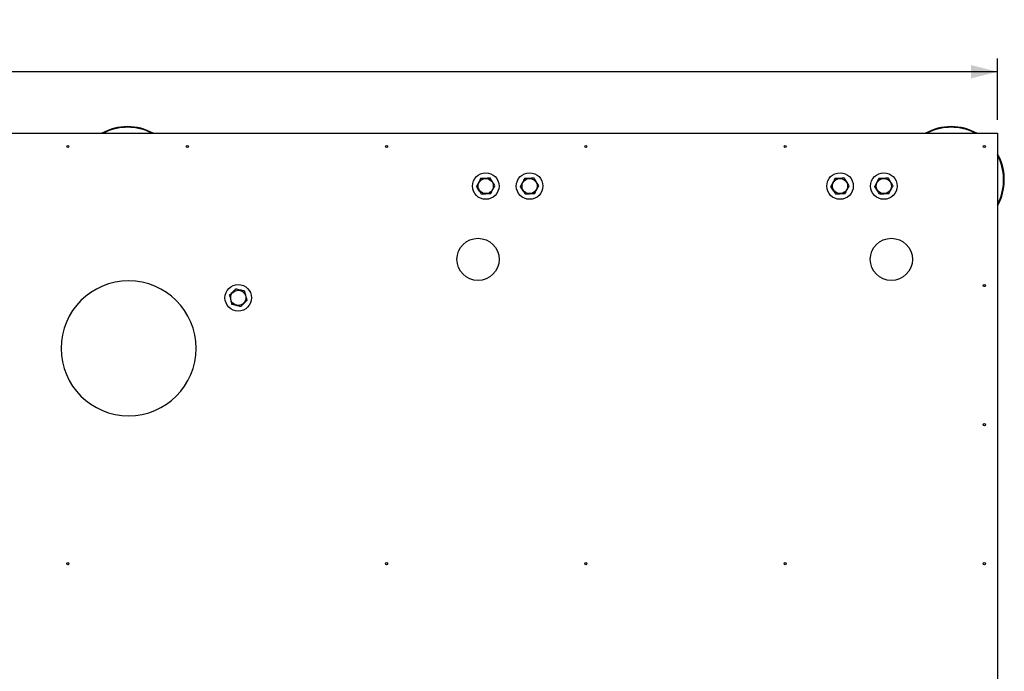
# Model space of a CAD drawing. Header units: millimetres. Extents: x 5 to 589, y 5 to 415.
# Tile 13 of 115: x 295 to 369, y 120 to 169. Entities that reach past the tile are written whole.
import ezdxf

# ---------------------------------------------------------------- set-up
doc = ezdxf.new("R2010")
doc.units = ezdxf.units.MM
doc.layers.add('COTES', color=1, linetype='Continuous')
doc.layers.add('TRAIT-FORT', color=4, linetype='Continuous', lineweight=25)
doc.styles.add('SLDTEXTSTYLE0', font='TXT', dxfattribs={"width": 0.75})
doc.dimstyles.new('SLDDIMSTYLE0', dxfattribs={"dimtxt": 3, "dimasz": 2, "dimexe": 0, "dimexo": 0.0625, "dimgap": 0.75, "dimtad": 1, "dimlfac": 20, "dimrnd": 1e-09, "dimzin": 12, "dimdsep": 46, "dimtxsty": 'SLDTEXTSTYLE0', "dimsah": 1, "dimcen": 0.09, "dimadec": 0, "dimazin": 3, "dimtfac": 1, "dimtofl": 0, "dimtmove": 0, "dimatfit": 3, "dimfxl": 1, "dimfrac": 2, "dimtolj": 1, "dimtzin": 12, "dimarcsym": 0})

# ---------------------------------------------------------------- blocks, each defined once
blk = doc.blocks.new('_D')
at = {"layer": 'COTES', "color": 1, "transparency": 16777216}
for p, q in [((31.77, 161.099), (31.77, 165.729)), ((368.52, 161.099), (368.52, 165.729)), ((368.52, 164.729), (31.77, 164.729))]:
    blk.add_line(p, q, dxfattribs=at)
for points in [[(31.77, 164.729), (33.77, 164.229), (33.77, 165.229)], [(368.52, 164.729), (366.52, 165.229), (366.52, 164.229)]]:
    blk.add_solid(points, dxfattribs=at)
at = {"layer": 'COTES', "color": 1, "transparency": 16777216, "insert": (195.712, 168.596), "char_height": 3, "attachment_point": 1, "style": 'SLDTEXTSTYLE0'}
blk.add_mtext('6735', dxfattribs=at)

msp = doc.modelspace()

# ---------------------------------------------------------------- linework, layer by layer
at = {"layer": 'TRAIT-FORT', "color": 4, "linetype": 'Continuous', "lineweight": 25}
for p, q in [((287.77028, 160.09907), (368.52027, 160.09907)), ((368.52027, 160.09907), (368.52027, 84.59896)), ((368.52027, 154.76803), (368.60963, 154.94999))]:
    msp.add_line(p, q, dxfattribs=at)
at = {"layer": 'TRAIT-FORT', "color": 4, "linetype": 'Continuous', "lineweight": 25, "flags": 128}
msp.add_lwpolyline([(368.65503, 154.9292), (368.53544, 154.69002), (368.52027, 154.66255)], dxfattribs=at)
at = {"layer": 'TRAIT-FORT', "color": 4, "linetype": 'Continuous', "lineweight": 25}
for centre, radius in [((298.52027, 159.09899), 0.08), ((307.52027, 159.09899), 0.08), ((322.52027, 159.09899), 0.08), ((337.52027, 159.09899), 0.08), ((352.52027, 159.09899), 0.08), ((367.52027, 159.09899), 0.08), ((329.98375, 156.12534), 1), ((329.98375, 156.12534), 0.57), ((333.28576, 156.12534), 1), ((333.28576, 156.12534), 0.57), ((356.65375, 156.12534), 1), ((356.65375, 156.12534), 0.57), ((359.95576, 156.12534), 1), ((359.95576, 156.12534), 0.57), ((329.40688, 150.60086), 1.5875), ((360.52187, 150.60086), 1.5875), ((311.35401, 147.71096), 1), ((311.35401, 147.71096), 0.57), ((367.52027, 148.62943), 0.08), ((367.52027, 138.15988), 0.08), ((298.52027, 127.69032), 0.08), ((322.52027, 127.69032), 0.08), ((337.52027, 127.69032), 0.08), ((352.52027, 127.69032), 0.08), ((367.52027, 127.69032), 0.08)]:
    msp.add_circle(centre, radius, dxfattribs=at)
for centre, radius, start, end in [((303.02027, 156.59899), 4, 61.0449756, 118.9550244), ((303.02027, 156.59899), 3.95, 62.3842202, 117.6157798), ((365.02027, 156.59899), 4, 61.0449756, 118.9550244), ((365.02027, 156.59899), 3.95, 62.3842202, 117.6157798), ((365.02027, 156.59899), 4, 335.3258104, 28.9550244), ((365.02027, 156.59899), 3.95, 335.3258104, 27.6157798), ((303.09929, 143.90475), 5.07985, 0.0000085, 179.9999915), ((303.09929, 143.90475), 5.07985, 180, 360)]:
    msp.add_arc(centre, radius, start, end, dxfattribs=at)
for points, knots in [([(329.61904, 156.71429), (329.5906, 156.66132), (329.53308, 156.55421), (329.44785, 156.39554), (329.3664, 156.24384), (329.31647, 156.15086), (329.29126, 156.10394)], [0, 0, 0, 0, 0.26457132, 0.53502168, 0.76532461, 1, 1, 1, 1]), ([(329.61904, 156.71429), (329.67912, 156.71621), (329.80059, 156.72009), (329.98062, 156.72541), (330.15272, 156.73075), (330.25825, 156.73401), (330.3115, 156.73565)], [0, 0, 0, 0, 0.26451816, 0.53486072, 0.76528019, 1, 1, 1, 1]), ([(330.67628, 156.14666), (330.65333, 156.18368), (330.60718, 156.2581), (330.52909, 156.38452), (330.44155, 156.52548), (330.36684, 156.64653), (330.32375, 156.71593), (330.3115, 156.73565)], [0, 0, 0, 0, 0.19221051, 0.38640272, 0.63828743, 0.89721867, 1, 1, 1, 1]), ([(332.92104, 156.71429), (332.8926, 156.66132), (332.83509, 156.55421), (332.74985, 156.39554), (332.66841, 156.24384), (332.61847, 156.15086), (332.59326, 156.10394)], [0, 0, 0, 0, 0.26457132, 0.53502168, 0.76532461, 1, 1, 1, 1]), ([(332.92104, 156.71429), (332.98112, 156.71621), (333.10263, 156.7201), (333.28265, 156.7254), (333.45476, 156.73076), (333.56025, 156.73401), (333.6135, 156.73565)], [0, 0, 0, 0, 0.26451806, 0.53499586, 0.76528027, 1, 1, 1, 1]), ([(333.97828, 156.14666), (333.95533, 156.18368), (333.90919, 156.2581), (333.83109, 156.38452), (333.74356, 156.52548), (333.66884, 156.64653), (333.62575, 156.71593), (333.6135, 156.73565)], [0, 0, 0, 0, 0.19221051, 0.38640272, 0.63828743, 0.89721867, 1, 1, 1, 1]), ([(356.28902, 156.71429), (356.26058, 156.66132), (356.20306, 156.55421), (356.11783, 156.39554), (356.03638, 156.24384), (355.98644, 156.15086), (355.96124, 156.10394)], [0, 0, 0, 0, 0.26457132, 0.53502168, 0.76532461, 1, 1, 1, 1]), ([(356.28902, 156.71429), (356.34913, 156.71621), (356.47064, 156.72009), (356.65066, 156.7254), (356.82273, 156.73075), (356.92823, 156.73401), (356.98148, 156.73565)], [0, 0, 0, 0, 0.26465119, 0.53499446, 0.76527957, 1, 1, 1, 1]), ([(357.34626, 156.14666), (357.32331, 156.18368), (357.27716, 156.2581), (357.19907, 156.38452), (357.11153, 156.52548), (357.03682, 156.64653), (356.99373, 156.71593), (356.98148, 156.73565)], [0, 0, 0, 0, 0.19221051, 0.38640272, 0.63828743, 0.89721867, 1, 1, 1, 1]), ([(359.59102, 156.71429), (359.56258, 156.66132), (359.50506, 156.55421), (359.41983, 156.39554), (359.33838, 156.24384), (359.28845, 156.15086), (359.26324, 156.10394)], [0, 0, 0, 0, 0.26457132, 0.53502168, 0.76532461, 1, 1, 1, 1]), ([(359.59102, 156.71429), (359.65113, 156.71621), (359.77264, 156.72009), (359.95269, 156.72541), (360.12477, 156.73075), (360.23026, 156.73401), (360.28348, 156.73565)], [0, 0, 0, 0, 0.26465043, 0.534992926, 0.765412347, 1, 1, 1, 1]), ([(360.64826, 156.14666), (360.62531, 156.18368), (360.57917, 156.2581), (360.50107, 156.38452), (360.41354, 156.52548), (360.33882, 156.64653), (360.29573, 156.71593), (360.28348, 156.73565)], [0, 0, 0, 0, 0.19221051, 0.38640272, 0.63828743, 0.89721867, 1, 1, 1, 1]), ([(329.65604, 155.51495), (329.6331, 155.55197), (329.58701, 155.62636), (329.50872, 155.75266), (329.42147, 155.89375), (329.34647, 156.01466), (329.3035, 156.08415), (329.29126, 156.10394)], [0, 0, 0, 0, 0.19221097, 0.38617508, 0.63829109, 0.89699552, 1, 1, 1, 1]), ([(330.3485, 155.53631), (330.37695, 155.58928), (330.43446, 155.69639), (330.5197, 155.85506), (330.60114, 156.00676), (330.65108, 156.09973), (330.67628, 156.14666)], [0, 0, 0, 0, 0.26457132, 0.53502168, 0.76532461, 1, 1, 1, 1]), ([(332.95804, 155.51495), (332.9351, 155.55197), (332.88901, 155.62636), (332.81072, 155.75266), (332.72347, 155.89375), (332.64847, 156.01466), (332.6055, 156.08415), (332.59326, 156.10394)], [0, 0, 0, 0, 0.19221097, 0.38617508, 0.63829109, 0.89699552, 1, 1, 1, 1]), ([(333.65051, 155.53631), (333.67895, 155.58928), (333.73646, 155.69639), (333.8217, 155.85506), (333.90314, 156.00676), (333.95308, 156.09973), (333.97828, 156.14666)], [0, 0, 0, 0, 0.26457132, 0.53502168, 0.76532461, 1, 1, 1, 1]), ([(356.32602, 155.51495), (356.30308, 155.55197), (356.25698, 155.62636), (356.1787, 155.75266), (356.09145, 155.89375), (356.01645, 156.01466), (355.97348, 156.08415), (355.96124, 156.10394)], [0, 0, 0, 0, 0.19221097, 0.38617508, 0.63829109, 0.89699552, 1, 1, 1, 1]), ([(357.01848, 155.53631), (357.04693, 155.58928), (357.10444, 155.69639), (357.18968, 155.85506), (357.27112, 156.00676), (357.32106, 156.09973), (357.34626, 156.14666)], [0, 0, 0, 0, 0.26457132, 0.53502168, 0.76532461, 1, 1, 1, 1]), ([(359.62802, 155.51495), (359.60508, 155.55197), (359.55899, 155.62636), (359.4807, 155.75266), (359.39345, 155.89375), (359.31845, 156.01466), (359.27548, 156.08415), (359.26324, 156.10394)], [0, 0, 0, 0, 0.19221097, 0.38617508, 0.63829109, 0.89699552, 1, 1, 1, 1]), ([(360.32049, 155.53631), (360.34893, 155.58928), (360.40644, 155.69639), (360.49168, 155.85506), (360.57312, 156.00676), (360.62306, 156.09973), (360.64826, 156.14666)], [0, 0, 0, 0, 0.26457132, 0.53502168, 0.76532461, 1, 1, 1, 1]), ([(330.3485, 155.53631), (330.28839, 155.53449), (330.16688, 155.53081), (329.98684, 155.52512), (329.81475, 155.51986), (329.70926, 155.51659), (329.65604, 155.51495)], [0, 0, 0, 0, 0.26464219, 0.53499297, 0.76541237, 1, 1, 1, 1]), ([(333.65051, 155.53631), (333.5904, 155.53449), (333.46888, 155.53081), (333.28884, 155.52512), (333.11676, 155.51986), (333.01126, 155.51659), (332.95804, 155.51495)], [0, 0, 0, 0, 0.26464219, 0.53499297, 0.76541237, 1, 1, 1, 1]), ([(357.01848, 155.53631), (356.95837, 155.53449), (356.83686, 155.53081), (356.65682, 155.52512), (356.48473, 155.51986), (356.37924, 155.51659), (356.32602, 155.51495)], [0, 0, 0, 0, 0.26464219, 0.53499297, 0.76541237, 1, 1, 1, 1]), ([(360.32049, 155.53631), (360.26038, 155.53449), (360.13886, 155.53081), (359.95885, 155.52512), (359.78677, 155.51986), (359.68127, 155.51659), (359.62802, 155.51495)], [0, 0, 0, 0, 0.26464295, 0.53499451, 0.76527959, 1, 1, 1, 1]), ([(310.68279, 147.8825), (310.72479, 147.92548), (310.80972, 148.01239), (310.9356, 148.14122), (311.05583, 148.26449), (311.12964, 148.33997), (311.16687, 148.37803)], [0, 0, 0, 0, 0.26448271, 0.53483214, 0.7654053, 1, 1, 1, 1]), ([(311.83816, 148.20656), (311.79594, 148.2173), (311.71109, 148.23889), (311.56718, 148.27587), (311.40644, 148.31701), (311.26854, 148.35193), (311.18938, 148.37225), (311.16687, 148.37803)], [0, 0, 0, 0, 0.19222987, 0.38632017, 0.63824302, 0.89711291, 1, 1, 1, 1]), ([(310.68279, 147.8825), (310.69899, 147.8246), (310.73176, 147.70754), (310.78044, 147.53409), (310.82699, 147.36828), (310.85551, 147.2666), (310.8699, 147.21531)], [0, 0, 0, 0, 0.2645357, 0.53482521, 0.76535166, 1, 1, 1, 1]), ([(312.02527, 147.53956), (311.98324, 147.49651), (311.89829, 147.40951), (311.77244, 147.28067), (311.65212, 147.15753), (311.5784, 147.08198), (311.54119, 147.04384)], [0, 0, 0, 0, 0.2647161, 0.53501594, 0.76525926, 1, 1, 1, 1]), ([(312.02527, 147.53956), (312.00903, 147.59746), (311.97619, 147.7145), (311.92754, 147.8879), (311.88106, 148.05365), (311.85255, 148.15527), (311.83816, 148.20656)], [0, 0, 0, 0, 0.26464042, 0.53500042, 0.76529046, 1, 1, 1, 1]), ([(311.54119, 147.04384), (311.49898, 147.05468), (311.41417, 147.07646), (311.27014, 147.11309), (311.10939, 147.15417), (310.9716, 147.18956), (310.89241, 147.20961), (310.8699, 147.21531)], [0, 0, 0, 0, 0.19229479, 0.38631814, 0.63837195, 0.89717789, 1, 1, 1, 1])]:
    msp.add_open_spline(points, degree=3, knots=knots, dxfattribs=at)

# ---------------------------------------------------------------- dimensions: what is measured, and where the dimension line sits
at = {"layer": 'COTES', "color": 1}
dim = msp.add_linear_dim(base=(31.77027, 164.72908), p1=(368.52027, 160.09899), p2=(31.77027, 160.09899), dimstyle='SLDDIMSTYLE0', dxfattribs=at)
dim.commit()
dim.dimension.update_dxf_attribs({"geometry": '_D', "text_midpoint": (200.14527, 164.72908), "dimtype": 160})

doc.saveas('drawing.dxf')
